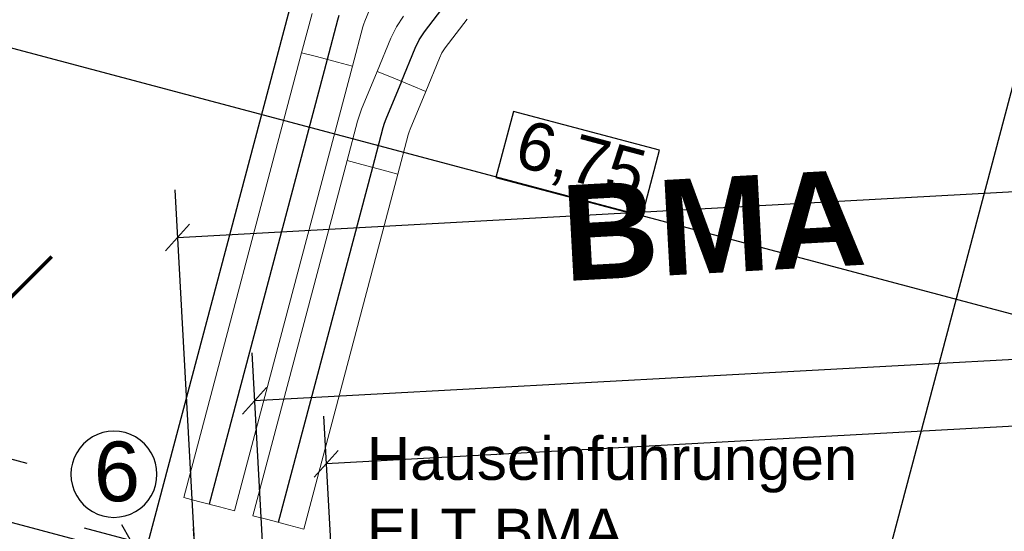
# Model space of a CAD drawing. Extents: x -779 to 790, y -208 to 633.
# Tile 53 of 232: x -100 to -58, y -43 to -22. Entities that reach past the tile are written whole.
import ezdxf
from ezdxf.lldxf.tags import DXFTag

# ---------------------------------------------------------------- set-up
doc = ezdxf.new("R2010")
doc.units = 0
doc.layers.get('0').update_dxf_attribs({"lineweight": 25})
for name, color, linetype, lineweight, true_color in [('01AFU Allgemein Bemaßung-A07F5V4RWF', 7, 'Continuous', 25, 0x848484), ('20 Fundament-A07F5V4OWF', 7, 'Continuous', 25, 0x848484), ('20 Räume Innen', 9, 'Continuous', 25, 0x808080), ('ELT Leerrohre', 1, 'Continuous', 35, 0xff0000), ('S_Mass', 150, 'Continuous', 25, 0x007fff), ('S_Schmutzwasser_Grundleitung', 7, 'Continuous', 70, 0x7f5f00)]:
    doc.layers.add(name, color=color, linetype=linetype, lineweight=lineweight, true_color=true_color)
for name, color, linetype, lineweight in [('SC_Deckendurchbruch', 7, 'Continuous', 25), ('SC_Mass', 7, 'Continuous', 25), ('X-Rahmen', 7, 'Continuous', 25), ('X_Text', 7, 'Continuous', 25)]:
    doc.layers.add(name, color=color, linetype=linetype, lineweight=lineweight)
doc.styles.get("Standard").update_dxf_attribs({"font": 'arial.ttf'})
tags = doc.linetypes.add('STRICHPUNKT2', pattern=[12.7, 6.35, -3.175, 0, -3.175]).pattern_tags.tags
tags[10:11] = [DXFTag(74, 4), DXFTag(75, 0), DXFTag(340, '0'), DXFTag(46, 0.0), DXFTag(50, 0.0), DXFTag(44, 0.0), DXFTag(45, 0.0)]
tags[8:9] = [DXFTag(74, 4), DXFTag(75, 0), DXFTag(340, '0'), DXFTag(46, 0.0), DXFTag(50, 0.0), DXFTag(44, 0.0), DXFTag(45, 0.0)]
tags[6:7] = [DXFTag(74, 4), DXFTag(75, 0), DXFTag(340, '0'), DXFTag(46, 0.0), DXFTag(50, 0.0), DXFTag(44, 0.0), DXFTag(45, 0.0)]
tags[4:5] = [DXFTag(74, 4), DXFTag(75, 0), DXFTag(340, '0'), DXFTag(46, 0.0), DXFTag(50, 0.0), DXFTag(44, 0.0), DXFTag(45, 0.0)]
tags = doc.linetypes.add('Wipeout_Contour-A07F5V4SWF', pattern=[1, 0, -1]).pattern_tags.tags
tags[6:7] = [DXFTag(74, 4), DXFTag(75, 0), DXFTag(340, '0'), DXFTag(46, 1.0), DXFTag(50, 0.0), DXFTag(44, 0.0), DXFTag(45, 0.0)]
tags[4:5] = [DXFTag(74, 4), DXFTag(75, 0), DXFTag(340, '0'), DXFTag(46, 1.0), DXFTag(50, 0.0), DXFTag(44, 0.0), DXFTag(45, 0.0)]

# ---------------------------------------------------------------- blocks, each defined once
blk = doc.blocks.new('Referenz-A07F5V4VWF', base_point=(-401.415, -176.34))
at = {"color": 0, "linetype": 'ByBlock', "lineweight": -2, "ltscale": 12.5}
blk.add_line((-16.164, -65.268), (-146.682, -30.614), dxfattribs=at)
at = {"layer": '01AFU Allgemein Bemaßung-A07F5V4RWF', "color": 0, "lineweight": -2}
blk.add_line((-141.755, -12.056), (-11.237, -46.71), dxfattribs=at)
at = {"layer": '01AFU Allgemein Bemaßung-A07F5V4RWF', "color": 0, "linetype": 'Wipeout_Contour-A07F5V4SWF', "lineweight": -2, "ltscale": 1.625}
for p, q in [((-78.831, -25.836), (-79.564, -28.598)), ((-72.709, -27.462), (-78.831, -25.836)), ((-73.442, -30.224), (-72.709, -27.462)), ((-79.564, -28.598), (-73.442, -30.224))]:
    blk.add_line(p, q, dxfattribs=at)
at = {"layer": '20 Fundament-A07F5V4OWF', "color": 0, "lineweight": -2}
blk.add_line((-16.164, -65.268), (-146.682, -30.614), dxfattribs=at)
at = {"layer": '01AFU Allgemein Bemaßung-A07F5V4RWF', "color": 0, "linetype": 'ByBlock', "lineweight": -2, "ltscale": 1.625, "insert": (-78.362, -26.146), "char_height": 2.00026, "attachment_point": 1, "rotation": 345.1304}
blk.add_mtext('{\\fArial;6,75}', dxfattribs=at)
blk = doc.blocks.new('Referenz-A07F5V59WF', base_point=(-759.499, -206.186))
at = {"layer": '20 Räume Innen', "color": 0, "linetype": 'Continuous', "lineweight": -2, "ltscale": 225.000015, "insert": (-76.906, -28.945), "char_height": 3.99976, "attachment_point": 1, "rotation": 3.1327}
blk.add_mtext('{\\fArial|b1|i0;BMA}', dxfattribs=at)
blk = doc.blocks.new('Maß-A07F5V7NWF', base_point=(-112.975, -48.897))
at = {"color": 0, "linetype": 'ByBlock', "lineweight": -2, "ltscale": 0.25}
for p, q in [((-99.204, -40.576), (-110.802, -37.497)), ((-101.514, -39.414), (-100.761, -40.712)), ((-103.31, -48.248), (-101.137, -40.063)), ((-101.377, -48.761), (-112.975, -45.682)), ((-103.687, -47.599), (-102.934, -48.897))]:
    blk.add_line(p, q, dxfattribs=at)
at = {"color": 0, "linetype": 'ByBlock', "lineweight": -2, "ltscale": 0.25, "insert": (-104.873, -44.783), "char_height": 1.8, "attachment_point": 1, "rotation": 75.1311}
blk.add_mtext('{\\fArial;50}', dxfattribs=at)
blk = doc.blocks.new('Maß-A07F5V7PWF', base_point=(-98.477, -52.61))
at = {"color": 0, "linetype": 'ByBlock', "lineweight": -2, "ltscale": 0.25}
for p, q in [((-96.814, -43.266), (-85.216, -46.345)), ((-95.258, -43.13), (-94.505, -44.428)), ((-96.544, -50.044), (-94.881, -43.779)), ((-96.921, -49.395), (-96.168, -50.693)), ((-98.477, -49.531), (-86.879, -52.61))]:
    blk.add_line(p, q, dxfattribs=at)
at = {"color": 0, "linetype": 'ByBlock', "lineweight": -2, "ltscale": 0.25, "insert": (-98.363, -47.539), "char_height": 1.8, "attachment_point": 1, "rotation": 75.1311}
blk.add_mtext('{\\fArial;50}', dxfattribs=at)
blk = doc.blocks.new('Maß-A07F5VARWF', base_point=(-87.174, -46.037))
at = {"color": 0, "linetype": 'ByBlock', "lineweight": -2, "ltscale": 0.25}
for p, q in [((43.973, -33.432), (-86.673, -40.582)), ((-86.783, -38.585), (-86.375, -46.037)), ((-87.174, -41.141), (-86.173, -40.024))]:
    blk.add_line(p, q, dxfattribs=at)
blk = doc.blocks.new('Maß-A07F5VATWF', base_point=(-90.176, -45.267))
at = {"color": 0, "linetype": 'ByBlock', "lineweight": -2, "ltscale": 0.25}
for p, q in [((-89.675, -37.942), (43.82, -30.636)), ((-89.785, -35.945), (-89.274, -45.267)), ((-89.175, -37.384), (-90.176, -38.501))]:
    blk.add_line(p, q, dxfattribs=at)
blk = doc.blocks.new('Maß-A07F5VAVWF', base_point=(-93.407, -44.498))
at = {"color": 0, "linetype": 'ByBlock', "lineweight": -2, "ltscale": 0.25}
for p, q in [((-92.907, -31.109), (43.437, -23.646)), ((-93.016, -29.112), (-92.174, -44.498)), ((-92.406, -30.55), (-93.407, -31.667))]:
    blk.add_line(p, q, dxfattribs=at)
blk = doc.blocks.new('Einzeiliger Text-A07F5VE9WF', base_point=(-96.412, -42.153))
at = {"color": 0, "lineweight": -2, "insert": (-96.412, -39.653), "char_height": 2.5, "attachment_point": 1}
blk.add_mtext('{\\fArial;6}', dxfattribs=at)
blk = doc.blocks.new('Kreis-A07F5VEBWF', base_point=(-97.372, -42.826))
at = {"color": 0, "linetype": 'ByBlock', "lineweight": -2, "ltscale": 0.25}
for p, q in [((-96.666, -39.592), (-96.843, -39.747)), ((-96.47, -39.461), (-96.666, -39.592)), ((-96.258, -39.356), (-96.47, -39.461)), ((-96.035, -39.28), (-96.258, -39.356)), ((-95.804, -39.234), (-96.035, -39.28)), ((-95.568, -39.219), (-95.804, -39.234)), ((-95.333, -39.234), (-95.568, -39.219)), ((-95.101, -39.28), (-95.333, -39.234)), ((-94.878, -39.356), (-95.101, -39.28)), ((-94.666, -39.461), (-94.878, -39.356)), ((-94.47, -39.592), (-94.666, -39.461)), ((-94.293, -39.747), (-94.47, -39.592)), ((-96.999, -39.925), (-97.13, -40.121)), ((-96.843, -39.747), (-96.999, -39.925)), ((-94.137, -39.925), (-94.293, -39.747)), ((-94.006, -40.121), (-94.137, -39.925)), ((-97.234, -40.332), (-97.31, -40.556)), ((-97.13, -40.121), (-97.234, -40.332)), ((-93.902, -40.332), (-94.006, -40.121)), ((-93.826, -40.556), (-93.902, -40.332)), ((-97.356, -40.787), (-97.372, -41.022)), ((-97.31, -40.556), (-97.356, -40.787)), ((-93.78, -40.787), (-93.826, -40.556)), ((-93.765, -41.022), (-93.78, -40.787)), ((-97.372, -41.022), (-97.356, -41.258)), ((-93.78, -41.258), (-93.765, -41.022)), ((-97.356, -41.258), (-97.31, -41.489)), ((-97.31, -41.489), (-97.234, -41.713)), ((-93.902, -41.713), (-93.826, -41.489)), ((-93.826, -41.489), (-93.78, -41.258)), ((-97.234, -41.713), (-97.13, -41.924)), ((-97.13, -41.924), (-96.999, -42.12)), ((-94.137, -42.12), (-94.006, -41.924)), ((-94.006, -41.924), (-93.902, -41.713)), ((-96.999, -42.12), (-96.843, -42.298)), ((-96.843, -42.298), (-96.666, -42.453)), ((-96.666, -42.453), (-96.47, -42.584)), ((-94.666, -42.584), (-94.47, -42.453)), ((-94.47, -42.453), (-94.293, -42.298)), ((-94.293, -42.298), (-94.137, -42.12)), ((-96.47, -42.584), (-96.258, -42.689)), ((-96.258, -42.689), (-96.035, -42.764)), ((-96.035, -42.764), (-95.804, -42.81)), ((-95.804, -42.81), (-95.568, -42.826)), ((-95.568, -42.826), (-95.333, -42.81)), ((-95.333, -42.81), (-95.101, -42.764)), ((-95.101, -42.764), (-94.878, -42.689)), ((-94.878, -42.689), (-94.666, -42.584))]:
    blk.add_line(p, q, dxfattribs=at)

msp = doc.modelspace()

# ---------------------------------------------------------------- linework, layer by layer
at = {"color": 8, "lineweight": 25, "ltscale": 0.25, "true_color": 0x808080}
for p, q in [((-96.464, -52.652), (-87.963, -20.635)), ((-57.255, -22.253), (-67.377, -60.375))]:
    msp.add_line(p, q, dxfattribs=at)
at = {"layer": 'ELT Leerrohre', "color": 1, "lineweight": 13, "true_color": 0xff0000}
for p, q in [((-85.061, -22.058), (-84.413, -20.482)), ((-87.267, -21.729), (-87.704, -23.376)), ((-83.733, -22.288), (-83.436, -21.841)), ((-85.105, -22.174), (-85.141, -22.293)), ((-85.061, -22.058), (-85.105, -22.174)), ((-81.688, -23.176), (-80.774, -21.979)), ((-85.578, -23.94), (-85.141, -22.293)), ((-83.969, -22.769), (-83.733, -22.288)), ((-83.969, -22.769), (-84.543, -24.162)), ((-87.704, -23.376), (-92.646, -41.991)), ((-87.081, -23.541), (-87.704, -23.376)), ((-87.081, -23.541), (-87.704, -23.376)), ((-81.935, -23.606), (-81.826, -23.383)), ((-81.826, -23.383), (-81.688, -23.176)), ((-86.201, -23.775), (-87.081, -23.541)), ((-86.201, -23.775), (-87.081, -23.541)), ((-85.578, -23.94), (-86.201, -23.775)), ((-85.578, -23.94), (-86.201, -23.775)), ((-82.508, -24.999), (-81.935, -23.606)), ((-90.52, -42.555), (-85.578, -23.94)), ((-84.543, -24.162), (-85.191, -25.738)), ((-83.947, -24.407), (-84.543, -24.162)), ((-84.543, -24.162), (-83.947, -24.407)), ((-83.104, -24.754), (-83.947, -24.407)), ((-83.947, -24.407), (-83.104, -24.754)), ((-83.157, -26.575), (-82.508, -24.999)), ((-82.508, -24.999), (-83.104, -24.754)), ((-83.104, -24.754), (-82.508, -24.999)), ((-85.191, -25.738), (-85.285, -25.989)), ((-85.362, -26.246), (-85.8, -27.893)), ((-85.285, -25.989), (-85.362, -26.246)), ((-83.673, -28.457), (-83.236, -26.81)), ((-83.2, -26.691), (-83.236, -26.81)), ((-83.157, -26.575), (-83.2, -26.691)), ((-85.8, -27.893), (-89.746, -42.758)), ((-85.177, -28.058), (-85.8, -27.893)), ((-85.177, -28.058), (-85.8, -27.893)), ((-87.62, -43.322), (-83.673, -28.457)), ((-84.296, -28.292), (-85.177, -28.058)), ((-84.296, -28.292), (-85.177, -28.058)), ((-83.673, -28.457), (-84.296, -28.292)), ((-83.673, -28.457), (-84.296, -28.292)), ((-92.024, -42.156), (-92.646, -41.991)), ((-91.143, -42.39), (-92.024, -42.156)), ((-90.52, -42.555), (-91.143, -42.39)), ((-89.123, -42.923), (-89.746, -42.758)), ((-88.243, -43.157), (-89.123, -42.923)), ((-87.62, -43.322), (-88.243, -43.157))]:
    msp.add_line(p, q, dxfattribs=at)
at = {"layer": 'ELT Leerrohre', "color": 1, "linetype": 'STRICHPUNKT2', "lineweight": 25, "ltscale": 0.25, "true_color": 0xff0000}
for p, q in [((-82.562, -22.509), (-81.648, -21.312)), ((-86.147, -21.823), (-86.204, -22.011)), ((-86.204, -22.011), (-86.641, -23.658)), ((-82.779, -22.835), (-82.562, -22.509)), ((-82.952, -23.188), (-82.779, -22.835)), ((-83.525, -24.58), (-82.952, -23.188)), ((-86.641, -23.658), (-91.583, -42.273)), ((-83.525, -24.58), (-84.174, -26.156)), ((-84.243, -26.34), (-84.299, -26.528)), ((-84.174, -26.156), (-84.243, -26.34)), ((-84.299, -26.528), (-84.736, -28.175)), ((-84.736, -28.175), (-88.683, -43.04))]:
    msp.add_line(p, q, dxfattribs=at)
at = {"layer": 'S_Schmutzwasser_Grundleitung'}
msp.add_line((-104.891, -38.619), (-98.174, -31.903), dxfattribs=at)
at = {"layer": 'SC_Deckendurchbruch', "linetype": 'STRICHPUNKT2', "lineweight": 18, "ltscale": 0.18}
msp.add_line((-92.105, -45.696), (-92.243, -43.3), dxfattribs=at)

# ---------------------------------------------------------------- block references
at = {"color": 8, "lineweight": 25, "ltscale": 1250, "true_color": 0x808080}
msp.add_blockref('Referenz-A07F5V59WF', (-759.499, -206.186), dxfattribs=at)
at = {"color": 8, "lineweight": 25, "ltscale": 12.5, "true_color": 0x808080}
msp.add_blockref('Referenz-A07F5V4VWF', (-401.415, -176.34), dxfattribs=at)
at = {"layer": 'S_Mass', "ltscale": 0.25}
for name, p in [('Maß-A07F5VAVWF', (-93.407, -44.498)), ('Maß-A07F5VATWF', (-90.176, -45.267)), ('Maß-A07F5VARWF', (-87.174, -46.037)), ('Maß-A07F5V7NWF', (-112.975, -48.897)), ('Maß-A07F5V7PWF', (-98.477, -52.61))]:
    msp.add_blockref(name, p, dxfattribs=at)
at = {"layer": 'X-Rahmen', "ltscale": 0.25}
msp.add_blockref('Kreis-A07F5VEBWF', (-97.372, -42.826), dxfattribs=at)
at = {"layer": 'X_Text', "ltscale": 0.25}
msp.add_blockref('Einzeiliger Text-A07F5VE9WF', (-96.412, -42.153), dxfattribs=at)

# ---------------------------------------------------------------- texts
at = {"layer": 'SC_Mass', "ltscale": 0.25, "char_height": 1.8, "attachment_point": 1}
for s, insert in [('{\\fArial;Hauseinführungen}', (-84.975, -39.458)), ('{\\fArial;ELT BMA}', (-84.975, -42.464))]:
    msp.add_mtext(s, dxfattribs=dict(at, insert=insert))

doc.saveas('drawing.dxf')
